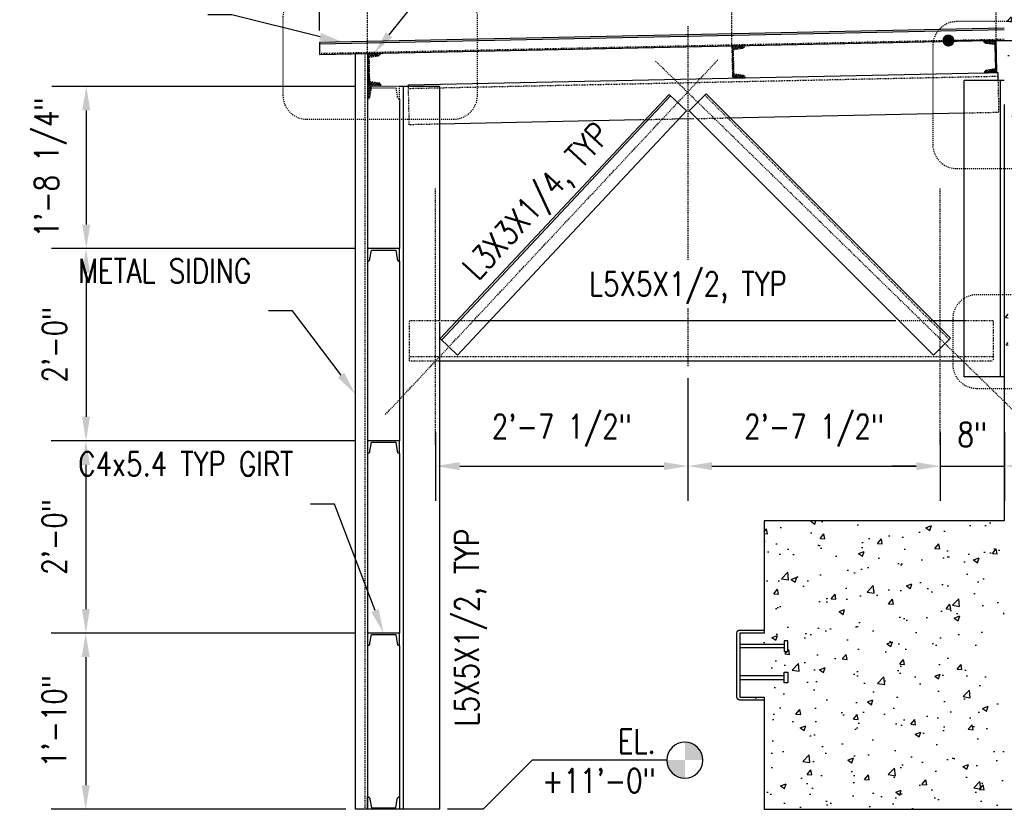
# Model space of a CAD drawing. Header units: inches. Extents: x 382 to 3028, y 70 to 495.
# Tile 13 of 41: x 1094 to 1217, y 113 to 212. Entities that reach past the tile are written whole.
import ezdxf
from ezdxf import colors
from ezdxf.entities.mleader import LeaderData, LeaderLine
from ezdxf.math import Vec2, Vec3

# ---------------------------------------------------------------- set-up
doc = ezdxf.new("R2010")
doc.units = ezdxf.units.IN
doc.header["$MEASUREMENT"] = 0
for name, pattern in [('014200-907 MS2 Medium Dash', [0.109898, 0.068898, -0.041]), ('Dash', [0.25, 0.125, -0.125]), ('Dash - 1_16_', [0.1875, 0.125, -0.0625]), ('Hidden 3_32_', [0.140625, 0.09375, -0.046875])]:
    doc.linetypes.add(name, pattern=pattern)
for name, color, linetype in [('A-FLOR', 192, 'Continuous'), ('A-WALL-PATT', 8, 'Continuous'), ('S-ANNO-DIMS', 1, 'Continuous'), ('S-ANNO-NOTE', 2, 'Continuous'), ('S-ANNO-SYMB', 2, 'Continuous'), ('S-BEAM', 10, 'Continuous'), ('S-BEAM-HDLN', 1, 'Dash'), ('S-COLS', 2, 'Continuous'), ('S-COLS-HDLN', 2, 'Dash'), ('S-DETL', 90, 'Continuous'), ('S-DETL-MEDM', 3, 'Continuous'), ('S-DETL-PATT', 8, 'Continuous'), ('S-DETL-THIN', 1, 'Continuous')]:
    doc.layers.add(name, color=color, linetype=linetype)
doc.layers.add('A-FLOR-OVHD', color=9, linetype='014200-907 MS2 Medium Dash', true_color=0x808080)
doc.styles.add('Annotative', font='romans.shx', dxfattribs={"width": 0.8, "height": 0.125})
doc.dimstyles.new('Annotative', dxfattribs={"dimscale": 0, "dimtxt": 0.125, "dimasz": 0.125, "dimexe": 0.18, "dimexo": 0.0625, "dimgap": 0.09, "dimtad": 1, "dimdec": 3, "dimzin": 3, "dimdsep": 46, "dimlunit": 4, "dimtxsty": 'Annotative', "dimcen": 0.09, "dimclrt": 2, "dimazin": 2, "dimtfac": 1, "dimtdec": 3, "dimtmove": 0, "dimatfit": 0, "dimfxl": 1, "dimtfill": 1, "dimfrac": 2, "dimtolj": 1, "dimtzin": 0, "dimarcsym": 0})
pattern_1 = [(45, (0, -14.45237), (-0.176776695, 0.176776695), []), (45, (0, -14.32737), (-0.176776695, 0.176776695), [])]

# ---------------------------------------------------------------- blocks, each defined once
blk = doc.blocks.new('051200_StructuralFraming-C-Channel - C4X5_4-1771573-CANOPY SECTION 2')
at = {"lineweight": -3}
for p, q in [((800.77, 227.33), (799.19, 227.3)), ((799.19, 227.3), (799.27, 223.3)), ((799.39, 226.83), (800.48, 227.03)), ((799.45, 223.77), (799.39, 226.83)), ((800.55, 223.62), (799.45, 223.77)), ((799.27, 223.3), (800.85, 223.33))]:
    blk.add_line(p, q, dxfattribs=at)
for centre, start, end in [((800.48, 227.32), 271.19, 1.19), ((800.56, 223.33), 1.19, 91.19)]:
    blk.add_arc(centre, 0.296, start, end, dxfattribs=at)
blk = doc.blocks.new('051200_StructuralFraming-C-Channel - C4X5_4-1771584-CANOPY SECTION 2')
at = {"lineweight": -3}
for p, q in [((832.21, 227.98), (830.63, 227.95)), ((830.92, 227.66), (830.93, 227.66)), ((830.93, 227.66), (832.03, 227.5)), ((832.03, 227.5), (832.1, 224.45)), ((832.29, 223.98), (832.21, 227.98)), ((832.21, 227.98), (832.21, 227.98)), ((830.71, 223.95), (832.29, 223.98)), ((832.1, 224.45), (831, 224.25))]:
    blk.add_line(p, q, dxfattribs=at)
for centre, start, end in [((830.92, 227.95), 181.19, 271.19), ((831.01, 223.95), 91.19, 181.19)]:
    blk.add_arc(centre, 0.296, start, end, dxfattribs=at)
blk = doc.blocks.new('051200_StructuralFraming-C-Channel - C4X5_4-V9-CANOPY SECTION 2')
at = {"lineweight": -3}
for p, q in [((753.71, 222.25), (753.71, 220.67)), ((757.71, 222.25), (753.71, 222.25)), ((754, 220.97), (754.18, 222.07)), ((754.18, 222.07), (757.24, 222.07)), ((757.24, 222.07), (757.41, 220.97)), ((757.71, 220.67), (757.71, 222.25))]:
    blk.add_line(p, q, dxfattribs=at)
for centre, start, end in [((753.71, 220.97), 270, 0), ((757.71, 220.97), 180, 270)]:
    blk.add_arc(centre, 0.296, start, end, dxfattribs=at)
blk = doc.blocks.new('051200_StructuralFraming-C-Channel - C4X5_4-1771552-CANOPY SECTION 2')
at = {"lineweight": -3}
for p, q in [((755.31, 226.38), (753.73, 226.35)), ((753.73, 226.35), (753.81, 222.35)), ((753.92, 225.88), (755.02, 226.08)), ((753.98, 222.82), (753.92, 225.88)), ((755.09, 222.67), (753.98, 222.82)), ((753.81, 222.35), (755.39, 222.38))]:
    blk.add_line(p, q, dxfattribs=at)
for centre, start, end in [((755.01, 226.38), 271.19, 1.19), ((755.09, 222.38), 1.19, 91.19)]:
    blk.add_arc(centre, 0.296, start, end, dxfattribs=at)
blk = doc.blocks.new('*D127')
at = {"layer": 'Defpoints', "color": 0, "transparency": 16777216}
for p in [(1177.2, 168.69), (1145.7, 161.96), (1177.2, 156.22)]:
    blk.add_point(p, dxfattribs=at)
at = {"layer": 'S-ANNO-DIMS', "color": 0, "lineweight": -2, "transparency": 16777216}
for p, q in [((1177.2, 167.19), (1177.2, 151.9)), ((1145.7, 160.46), (1145.7, 151.9)), ((1148.7, 156.22), (1174.2, 156.22))]:
    blk.add_line(p, q, dxfattribs=at)
at = {"layer": 'S-ANNO-DIMS', "color": 0, "transparency": 16777216}
for points in [[(1148.7, 156.72), (1148.7, 155.72), (1145.7, 156.22)], [(1174.2, 156.72), (1174.2, 155.72), (1177.2, 156.22)]]:
    blk.add_solid(points, dxfattribs=at)
at = {"layer": 'S-ANNO-DIMS', "color": 2, "lineweight": -3, "transparency": 16777216, "insert": (1161.45, 160.67), "char_height": 3, "width": 23.594, "attachment_point": 5, "style": 'Annotative'}
blk.add_mtext('\\A1;2\'-7 1/2"', dxfattribs=at)
blk = doc.blocks.new('*D126')
at = {"layer": 'Defpoints', "color": 0, "transparency": 16777216}
for p in [(1177.2, 168.69), (1208.7, 161.96), (1208.7, 156.22)]:
    blk.add_point(p, dxfattribs=at)
at = {"layer": 'S-ANNO-DIMS', "color": 0, "lineweight": -2, "transparency": 16777216}
for p, q in [((1177.2, 167.19), (1177.2, 151.9)), ((1208.7, 160.46), (1208.7, 151.9)), ((1180.2, 156.22), (1205.7, 156.22))]:
    blk.add_line(p, q, dxfattribs=at)
at = {"layer": 'S-ANNO-DIMS', "color": 0, "transparency": 16777216}
for points in [[(1180.2, 156.72), (1180.2, 155.72), (1177.2, 156.22)], [(1205.7, 156.72), (1205.7, 155.72), (1208.7, 156.22)]]:
    blk.add_solid(points, dxfattribs=at)
at = {"layer": 'S-ANNO-DIMS', "color": 2, "lineweight": -3, "transparency": 16777216, "insert": (1192.95, 160.67), "char_height": 3, "width": 23.594, "attachment_point": 5, "style": 'Annotative'}
blk.add_mtext('\\A1;2\'-7 1/2"', dxfattribs=at)
blk = doc.blocks.new('*D125')
at = {"layer": 'Defpoints', "color": 0, "transparency": 16777216}
for p in [(1208.7, 161.96), (1216.7, 161.96), (1216.7, 156.22)]:
    blk.add_point(p, dxfattribs=at)
at = {"layer": 'S-ANNO-DIMS', "color": 0, "lineweight": -2, "transparency": 16777216}
for p, q in [((1208.7, 160.46), (1208.7, 151.9)), ((1216.7, 160.46), (1216.7, 151.9)), ((1205.7, 156.22), (1202.7, 156.22)), ((1208.7, 156.22), (1216.7, 156.22)), ((1219.7, 156.22), (1222.7, 156.22))]:
    blk.add_line(p, q, dxfattribs=at)
at = {"layer": 'S-ANNO-DIMS', "color": 0, "transparency": 16777216}
for points in [[(1205.7, 156.72), (1205.7, 155.72), (1208.7, 156.22)], [(1219.7, 156.72), (1219.7, 155.72), (1216.7, 156.22)]]:
    blk.add_solid(points, dxfattribs=at)
at = {"layer": 'S-ANNO-DIMS', "color": 2, "lineweight": -3, "transparency": 16777216, "insert": (1212.7, 160.17), "char_height": 3, "width": 4.6598, "attachment_point": 5, "style": 'Annotative'}
blk.add_mtext('\\A1;8"', dxfattribs=at)
blk = doc.blocks.new('*D124')
at = {"layer": 'Defpoints', "color": 0, "transparency": 16777216}
for p in [(1137.18, 246.39), (1137.18, 218.73), (1131.2, 209.1)]:
    blk.add_point(p, dxfattribs=at)
at = {"layer": 'S-ANNO-DIMS', "color": 0, "lineweight": -2, "transparency": 16777216}
for p, q in [((1131.2, 210.6), (1131.2, 250.71)), ((1137.18, 220.23), (1137.18, 250.71)), ((1128.2, 246.39), (1125.2, 246.39)), ((1131.2, 246.39), (1137.18, 246.39)), ((1140.18, 246.39), (1153.62, 246.39))]:
    blk.add_line(p, q, dxfattribs=at)
at = {"layer": 'S-ANNO-DIMS', "color": 0, "transparency": 16777216}
for points in [[(1128.2, 246.89), (1128.2, 245.89), (1131.2, 246.39)], [(1140.18, 246.89), (1140.18, 245.89), (1137.18, 246.39)]]:
    blk.add_solid(points, dxfattribs=at)
at = {"layer": 'S-ANNO-DIMS', "color": 2, "lineweight": -3, "transparency": 16777216, "insert": (1149.86, 250.33), "char_height": 3, "width": 4.6598, "attachment_point": 5, "style": 'Annotative'}
blk.add_mtext('\\A1;6"', dxfattribs=at)
blk = doc.blocks.new('*D121')
at = {"layer": 'Defpoints', "color": 0, "transparency": 16777216}
for p in [(1216.7, 253.43), (1216.7, 223.38), (1131.2, 209.1)]:
    blk.add_point(p, dxfattribs=at)
at = {"layer": 'S-ANNO-DIMS', "color": 0, "lineweight": -2, "transparency": 16777216}
for p, q in [((1131.2, 210.6), (1131.2, 257.75)), ((1216.7, 224.88), (1216.7, 257.75)), ((1134.2, 253.43), (1213.7, 253.43))]:
    blk.add_line(p, q, dxfattribs=at)
at = {"layer": 'S-ANNO-DIMS', "color": 0, "transparency": 16777216}
for points in [[(1134.2, 253.93), (1134.2, 252.93), (1131.2, 253.43)], [(1213.7, 253.93), (1213.7, 252.93), (1216.7, 253.43)]]:
    blk.add_solid(points, dxfattribs=at)
at = {"layer": 'S-ANNO-DIMS', "color": 2, "lineweight": -3, "transparency": 16777216, "insert": (1173.95, 257.87), "char_height": 3, "width": 23.594, "attachment_point": 5, "style": 'Annotative'}
blk.add_mtext('\\A1;7\'-1 1/2"', dxfattribs=at)
blk = doc.blocks.new('*D120')
at = {"layer": 'Defpoints', "color": 0, "transparency": 16777216}
for p in [(1137.2, 203.63), (1102.08, 183.38), (1137.2, 183.38)]:
    blk.add_point(p, dxfattribs=at)
at = {"layer": 'S-ANNO-DIMS', "color": 0, "lineweight": -2, "transparency": 16777216}
for p, q in [((1135.7, 203.63), (1097.76, 203.63)), ((1102.08, 200.63), (1102.08, 186.38)), ((1135.7, 183.38), (1097.76, 183.38))]:
    blk.add_line(p, q, dxfattribs=at)
at = {"layer": 'S-ANNO-DIMS', "color": 0, "transparency": 16777216}
for points in [[(1101.58, 200.63), (1102.58, 200.63), (1102.08, 203.63)], [(1101.58, 186.38), (1102.58, 186.38), (1102.08, 183.38)]]:
    blk.add_solid(points, dxfattribs=at)
at = {"layer": 'S-ANNO-DIMS', "color": 2, "lineweight": -3, "transparency": 16777216, "insert": (1097.63, 193.5), "char_height": 3, "width": 23.594, "attachment_point": 5, "rotation": 90, "style": 'Annotative'}
blk.add_mtext('\\A1;1\'-8 1/4"', dxfattribs=at)
blk = doc.blocks.new('*D119')
at = {"layer": 'Defpoints', "color": 0, "transparency": 16777216}
for p in [(1137.2, 183.38), (1102.05, 159.38), (1137.2, 159.38)]:
    blk.add_point(p, dxfattribs=at)
at = {"layer": 'S-ANNO-DIMS', "color": 0, "lineweight": -2, "transparency": 16777216}
for p, q in [((1135.7, 183.38), (1097.73, 183.38)), ((1102.05, 180.38), (1102.05, 162.38)), ((1135.7, 159.38), (1097.73, 159.38))]:
    blk.add_line(p, q, dxfattribs=at)
at = {"layer": 'S-ANNO-DIMS', "color": 0, "transparency": 16777216}
for points in [[(1101.55, 180.38), (1102.55, 180.38), (1102.05, 183.38)], [(1101.55, 162.38), (1102.55, 162.38), (1102.05, 159.38)]]:
    blk.add_solid(points, dxfattribs=at)
at = {"layer": 'S-ANNO-DIMS', "color": 2, "lineweight": -3, "transparency": 16777216, "insert": (1098.11, 171.38), "char_height": 3, "width": 12.3279, "attachment_point": 5, "rotation": 90, "style": 'Annotative'}
blk.add_mtext('\\A1;2\'-0"', dxfattribs=at)
blk = doc.blocks.new('*D118')
at = {"layer": 'Defpoints', "color": 0, "transparency": 16777216}
for p in [(1137.2, 159.38), (1102.03, 135.38), (1137.2, 135.38)]:
    blk.add_point(p, dxfattribs=at)
at = {"layer": 'S-ANNO-DIMS', "color": 0, "lineweight": -2, "transparency": 16777216}
for p, q in [((1135.7, 159.38), (1097.71, 159.38)), ((1102.03, 156.38), (1102.03, 138.38)), ((1135.7, 135.38), (1097.71, 135.38))]:
    blk.add_line(p, q, dxfattribs=at)
at = {"layer": 'S-ANNO-DIMS', "color": 0, "transparency": 16777216}
for points in [[(1101.53, 156.38), (1102.53, 156.38), (1102.03, 159.38)], [(1101.53, 138.38), (1102.53, 138.38), (1102.03, 135.38)]]:
    blk.add_solid(points, dxfattribs=at)
at = {"layer": 'S-ANNO-DIMS', "color": 2, "lineweight": -3, "transparency": 16777216, "insert": (1098.08, 147.38), "char_height": 3, "width": 12.3279, "attachment_point": 5, "rotation": 90, "style": 'Annotative'}
blk.add_mtext('\\A1;2\'-0"', dxfattribs=at)
blk = doc.blocks.new('*D117')
at = {"layer": 'Defpoints', "color": 0, "transparency": 16777216}
for p in [(1137.2, 135.38), (1102.01, 113.38), (1136, 113.38)]:
    blk.add_point(p, dxfattribs=at)
at = {"layer": 'S-ANNO-DIMS', "color": 0, "lineweight": -2, "transparency": 16777216}
for p, q in [((1135.7, 135.38), (1097.69, 135.38)), ((1102.01, 132.38), (1102.01, 116.38)), ((1134.5, 113.38), (1097.69, 113.38))]:
    blk.add_line(p, q, dxfattribs=at)
at = {"layer": 'S-ANNO-DIMS', "color": 0, "transparency": 16777216}
for points in [[(1101.51, 132.38), (1102.51, 132.38), (1102.01, 135.38)], [(1101.51, 116.38), (1102.51, 116.38), (1102.01, 113.38)]]:
    blk.add_solid(points, dxfattribs=at)
at = {"layer": 'S-ANNO-DIMS', "color": 2, "lineweight": -3, "transparency": 16777216, "insert": (1098.06, 124.38), "char_height": 3, "width": 15.0412, "attachment_point": 5, "rotation": 90, "style": 'Annotative'}
blk.add_mtext('\\A1;1\'-10"', dxfattribs=at)
blk = doc.blocks.new('_Dot')
at = {"color": 0, "linetype": 'ByBlock', "lineweight": -2}
blk.add_line((-0.5, 0), (-1, 0), dxfattribs=at)
at = {"color": 0, "linetype": 'ByBlock', "const_width": 0.5}
blk.add_lwpolyline([(-0.25, 0, 1), (0.25, 0, 1)], format="xyb", close=True, dxfattribs=at)
blk = doc.blocks.new('Level Circle AEC')
at = {"layer": 'S-ANNO-SYMB', "lineweight": -3}
h = blk.add_hatch(color=256, dxfattribs=at)
edge = h.paths.add_edge_path()
edge.add_line((373.71, 0), (367.71, 0))
edge.add_arc((373.71, 0), 6, 90, 180, ccw=False)
edge.add_line((373.71, 6), (373.71, 0))
h = blk.add_hatch(color=256, dxfattribs=at)
edge = h.paths.add_edge_path()
edge.add_line((373.71, -6), (373.71, 0))
edge.add_line((373.71, 0), (379.71, 0))
edge.add_arc((373.71, 0), 6, 270, 360, ccw=False)
blk.add_circle((373.71, 0), 6, dxfattribs=at)
blk = doc.blocks.new('051200_StructuralFraming-C-Channel - C4X5_4-V10-CANOPY SECTION 1')
at = {"lineweight": -3}
for p, q in [((785.21, 202), (785.21, 200.42)), ((789.21, 202), (785.21, 202)), ((785.5, 200.72), (785.68, 201.82)), ((785.68, 201.82), (788.74, 201.82)), ((788.74, 201.82), (788.91, 200.72)), ((789.21, 200.42), (789.21, 202))]:
    blk.add_line(p, q, dxfattribs=at)
for centre, start, end in [((785.21, 200.72), 270, 0), ((789.21, 200.72), 180, 270)]:
    blk.add_arc(centre, 0.296, start, end, dxfattribs=at)

msp = doc.modelspace()

# ---------------------------------------------------------------- hatches: boundary and pattern name
at = {"layer": 'A-WALL-PATT', "lineweight": -3}
h = msp.add_hatch(dxfattribs=at)
h.set_pattern_fill('AR-CONC', color=8, style=0)
h.set_pattern_definition([(50, (0, 0), (7.172602, -0.62752), [0.75, -8.25]), (355, (0, 0), (-1.387513, 7.52192), [0.6, -6.6]), (100.45144, (0.598, -0.052), (5.78509, 6.8944), [0.6374, -7.01142]), (46.1842, (0, 2), (10.672413, -1.65519), [1.125, -12.375]), (96.6356, (0.889, 1.862), (9.34662, 9.74119), [0.9561, -10.51714]), (351.1842, (0, 2), (9.34662, 9.74119), [0.9, -9.9]), (21, (1, 1.5), (5.96907, -4.02619), [0.75, -8.25]), (326, (1, 1.5), (2.433153, 7.2515), [0.6, -6.6]), (71.45144, (1.4974, 1.1645), (8.402224, 3.22531), [0.6374, -7.01142]), (37.5, (0, 0), (0.1215986, 3.3289385), [0, -6.52, 0, -6.7, 0, -6.625]), (7.5, (0, 0), (2.630695, 3.944117), [0, -3.82, 0, -6.37, 0, -2.525]), (327.5, (-2.23, 0), (5.3382244, -0.225549), [0, -2.5, 0, -7.8, 0, -10.35]), (317.5, (-3.23, 0), (5.831862, 1.00105), [0, -3.25, 0, -5.18, 0, -7.35])])
h.paths.add_polyline_path([(1216.6961, 205.3793), (1217.1961, 205.3793), (1217.1961, 203.6943), (1221.7079, 203.6943), (1221.7079, 204.0486), (1222.1803, 204.0486), (1222.1803, 202.71), (1221.7079, 202.71), (1221.7079, 203.0643), (1217.1961, 203.0643), (1217.1961, 197.6943), (1221.7079, 197.6943), (1221.7079, 198.0486), (1222.1803, 198.0486), (1222.1803, 196.71), (1221.7079, 196.71), (1221.7079, 197.0643), (1217.1961, 197.0643), (1217.1961, 195.3793), (1216.6961, 195.3793), (1216.6961, 176.3782), (1217.1961, 176.3782), (1217.1961, 174.6931), (1221.7079, 174.6931), (1221.7079, 175.0475), (1222.1803, 175.0475), (1222.1803, 173.7089), (1221.7079, 173.7089), (1221.7079, 174.0632), (1217.1961, 174.0632), (1217.1961, 168.6931), (1221.7079, 168.6931), (1221.7079, 169.0475), (1222.1803, 169.0475), (1222.1803, 167.7089), (1221.7079, 167.7089), (1221.7079, 168.0632), (1217.1961, 168.0632), (1217.1961, 166.3782), (1216.6961, 166.3782), (1216.6961, 135.3782), (1213.6961, 135.3782), (1213.6961, 134.0032), (1219.2079, 134.0032), (1219.2079, 134.4284), (1219.6803, 134.4284), (1219.6803, 133.0898), (1219.2079, 133.0898), (1219.2079, 133.5579), (1213.6961, 133.5579), (1213.6961, 130.0706), (1219.2079, 130.0706), (1219.2079, 130.4874), (1219.6803, 130.4874), (1219.6803, 129.1488), (1219.2079, 129.1488), (1219.2079, 129.5657), (1213.6961, 129.5657), (1213.6961, 127.3782), (1216.6961, 127.3782), (1216.6961, 127.0032), (1216.6961, 113.3782), (1228.6961, 113.3782), (1228.6961, 160.1282), (1227.1961, 160.6282), (1230.1961, 161.6282), (1228.6961, 162.1282), (1228.6961, 201.3782), (1224.6961, 201.3782), (1224.6961, 223.3782), (1216.6961, 223.3782)])
edge = h.paths.add_edge_path()
edge.add_line((1186.6961, 127.0032), (1183.6961, 127.0032))
edge.add_arc((1183.6961, 127.3782), 0.375, 180, 270, ccw=False)
edge.add_line((1183.3211, 127.3782), (1183.3211, 135.3782))
edge.add_arc((1183.6961, 135.3782), 0.375, 90, 180, ccw=False)
edge.add_line((1183.6961, 135.7532), (1186.6961, 135.7532))
edge.add_line((1186.6961, 135.7532), (1186.6961, 135.3782))
edge.add_line((1186.6961, 135.3782), (1183.6961, 135.3782))
edge.add_line((1183.6961, 135.3782), (1183.6961, 127.3782))
edge.add_line((1183.6961, 127.3782), (1186.6961, 127.3782))
edge.add_line((1186.6961, 127.3782), (1186.6961, 127.0032))
edge = h.paths.add_edge_path()
edge.add_line((1216.6961, 201.3782), (1216.6961, 149.3782))
edge.add_line((1216.6961, 149.3782), (1186.6961, 149.3782))
edge.add_line((1186.6961, 149.3782), (1186.6961, 135.3782))
edge.add_line((1186.6961, 127.3782), (1186.6961, 113.3782))
edge.add_line((1186.6961, 113.3782), (1228.6961, 113.3782))
at = {"layer": 'S-DETL-PATT'}
h = msp.add_hatch(dxfattribs=at)
h.set_pattern_fill('STEEL', color=256, scale=2)
h.set_pattern_definition(pattern_1)
h.paths.add_polyline_path([(1215.6966, 209.355), (1215.6, 209.355), (1214.1169, 209.3242, 0.41421356), (1214.419, 209.0344), (1215.5223, 208.8831), (1215.5859, 205.8242), (1214.4897, 205.6272, 0.41187818), (1214.1999, 205.3275), (1215.7796, 205.3603)])
h = msp.add_hatch(dxfattribs=at)
h.set_pattern_fill('STEEL', color=256, scale=2)
h.set_pattern_definition(pattern_1)
h.paths.add_polyline_path([(1138.5067, 207.4578, 0.41397637), (1138.7965, 207.7597), (1137.2169, 207.7269), (1137.2999, 203.728), (1138.8796, 203.7608, 0.41421356), (1138.5775, 204.0506), (1137.4741, 204.2019), (1137.4106, 207.2608)])
h = msp.add_hatch(dxfattribs=at)
h.set_pattern_fill('STEEL', color=256, scale=2)
h.set_pattern_definition(pattern_1)
h.paths.add_polyline_path([(1184.2612, 208.7041), (1182.6816, 208.6713), (1182.7646, 204.6765), (1184.3442, 204.7093, 0.41421356), (1184.0421, 204.9991), (1182.9387, 205.1505), (1182.8752, 208.2094), (1183.9713, 208.4064, 0.40988494)])
h = msp.add_hatch(dxfattribs=at)
h.set_pattern_fill('STEEL', color=256, scale=2)
h.set_pattern_definition(pattern_1)
h.paths.add_polyline_path([(1137.6954, 203.6282), (1137.1961, 203.6282), (1137.1961, 202.0482, 0.41421356), (1137.4921, 202.3442)])

# ---------------------------------------------------------------- linework, layer by layer
at = {"layer": 'A-FLOR', "lineweight": -3}
for p, q in [((1216.6961, 210.8782), (1131.1961, 209.1021)), ((1131.1961, 207.6018), (1216.6961, 209.3779)), ((1131.1961, 209.1021), (1131.1961, 207.6018))]:
    msp.add_line(p, q, dxfattribs=at)
at = {"layer": 'A-FLOR-OVHD', "lineweight": -3}
msp.add_line((1131.1961, 207.7518), (1216.6961, 209.5279), dxfattribs=at)
at = {"layer": 'S-ANNO-SYMB', "lineweight": -3}
for p, q in [((1151.6219, 113.3782), (1157.7624, 119.5186)), ((1174.5711, 119.5186), (1157.7624, 119.5186)), ((1151.6219, 113.3782), (1147.1961, 113.3782))]:
    msp.add_line(p, q, dxfattribs=at)
at = {"layer": 'S-ANNO-SYMB', "linetype": 'Dash', "lineweight": -3}
for points in [[(1147.9186, 215.2329), (1129.6274, 215.2329, 0.41421356), (1126.6274, 212.2329), (1126.6274, 202.5217, 0.41421356), (1129.6274, 199.5217), (1147.9186, 199.5217, 0.41421356), (1150.9186, 202.5217), (1150.9186, 212.2329, 0.41421356)], [(1226.7424, 196.3586), (1226.7424, 208.7225, 0.41421356), (1223.7424, 211.7225), (1210.7772, 211.7225, 0.41421356), (1207.7772, 208.7225), (1207.7772, 196.3586, 0.41421356), (1210.7772, 193.3586), (1223.7424, 193.3586, 0.41421356)], [(1213.2626, 177.6198, 0.41421356), (1210.2626, 174.6198), (1210.2626, 168.9272, 0.41421356), (1213.2626, 165.9272), (1221.2868, 165.9272, 0.41421356), (1224.2868, 168.9272), (1224.2868, 174.6198, 0.41421356), (1221.2868, 177.6198)]]:
    msp.add_lwpolyline(points, format="xyb", close=True, dxfattribs=at)
at = {"layer": 'S-BEAM'}
for p, q in [((1142.3019, 203.834), (1214.1988, 205.3274)), ((1215.7815, 205.3603), (1215.8844, 205.3624)), ((1215.8844, 205.3624), (1215.9048, 204.3782)), ((1142.3061, 203.6282), (1142.3019, 203.834)), ((1146.2535, 172.1365), (1174.8348, 202.6308)), ((1146.4359, 171.9656), (1175.0172, 202.4599)), ((1174.8348, 202.6308), (1177.0237, 200.5793)), ((1177.3685, 200.5793), (1179.4898, 202.7006)), ((1209.9841, 172.2063), (1179.4898, 202.7006)), ((1148.4424, 170.085), (1177.0237, 200.5793)), ((1177.3685, 200.5793), (1207.8628, 170.085)), ((1171.1718, 199.4326), (1146.1961, 198.9138)), ((1177.938, 199.5731), (1175.5101, 199.5227)), ((1211.6961, 200.2744), (1182.0997, 199.6596)), ((1203.133, 174.3782), (1150.3656, 174.3782)), ((1211.6961, 174.3782), (1207.3811, 174.3782)), ((1148.4424, 170.085), (1146.2535, 172.1365)), ((1209.9841, 172.2063), (1207.8628, 170.085)), ((1146.1961, 169.3782), (1211.6961, 169.3782))]:
    msp.add_line(p, q, dxfattribs=at)
at = {"layer": 'S-BEAM', "linetype": 'Hidden 3_32_'}
for p, q in [((1215.8948, 204.8625), (1146.1961, 203.4147)), ((1215.9049, 204.3762), (1215.9882, 200.3635)), ((1142.4057, 198.835), (1142.3062, 203.6262)), ((1146.1941, 203.4147), (1142.3122, 203.3341)), ((1209.8073, 172.0295), (1179.313, 202.5238)), ((1175.5045, 199.5226), (1171.1718, 199.4326)), ((1182.5336, 199.6596), (1178.3765, 199.5732)), ((1215.9882, 200.3635), (1211.698, 200.2744)), ((1146.1941, 198.9137), (1142.4057, 198.835)), ((1142.4233, 169.3782), (1142.4233, 174.3782)), ((1146.1174, 174.3782), (1142.4233, 174.3782)), ((1146.1941, 174.3782), (1146.1229, 174.3782)), ((1146.471, 174.3782), (1146.198, 174.3782)), ((1150.3609, 174.3782), (1146.4765, 174.3782)), ((1215.2876, 174.3782), (1211.698, 174.3782)), ((1215.2876, 174.3782), (1215.2876, 169.3782)), ((1146.1941, 169.8782), (1142.4233, 169.8782)), ((1211.6961, 169.8782), (1146.1961, 169.8782)), ((1215.2876, 169.8782), (1211.698, 169.8782)), ((1142.4233, 169.3782), (1146.1941, 169.3782)), ((1211.698, 169.3782), (1215.2876, 169.3782))]:
    msp.add_line(p, q, dxfattribs=at)
at = {"layer": 'S-BEAM', "lineweight": -3}
for p, q in [((1186.6961, 135.3782), (1183.6961, 135.3782)), ((1183.6961, 135.3782), (1183.6961, 127.3782)), ((1183.6961, 127.3782), (1186.6961, 127.3782)), ((1186.6961, 127.3782), (1186.6961, 113.3782)), ((1186.6961, 113.3782), (1228.6961, 113.3782))]:
    msp.add_line(p, q, dxfattribs=at)
at = {"layer": 'S-BEAM-HDLN'}
for p, q in [((1214.2042, 205.3275), (1215.7776, 205.3602)), ((1215.9882, 200.3635), (1215.9879, 200.3806)), ((1142.4053, 198.8521), (1142.4057, 198.835)), ((1142.4233, 174.3782), (1142.4233, 174.3611)), ((1207.4559, 174.3782), (1203.5715, 174.3782)), ((1207.8095, 174.3782), (1207.4614, 174.3782)), ((1215.2876, 174.3611), (1215.2876, 174.3782))]:
    msp.add_line(p, q, dxfattribs=at)
at = {"layer": 'S-COLS'}
for p, q in [((1211.6961, 167.3782), (1211.6961, 204.3782)), ((1216.6961, 204.3782), (1211.6961, 204.3782)), ((1146.1961, 203.6282), (1141.1961, 203.6282)), ((1146.1961, 203.6282), (1146.1961, 174.4568)), ((1141.1961, 202.0482), (1141.1961, 183.3782)), ((1141.1961, 181.7982), (1141.1961, 159.3782)), ((1146.1961, 174.0978), (1146.1961, 113.3782)), ((1216.6961, 167.3782), (1211.6961, 167.3782)), ((1141.1961, 157.7982), (1141.1961, 135.3782)), ((1141.1961, 133.7982), (1141.1961, 114.9582)), ((1146.1961, 113.3782), (1141.1961, 113.3782))]:
    msp.add_line(p, q, dxfattribs=at)
at = {"layer": 'S-COLS', "linetype": 'Continuous'}
for p, q in [((1216.1961, 204.3782), (1216.1961, 167.3782)), ((1141.6961, 113.3782), (1141.6961, 203.6282))]:
    msp.add_line(p, q, dxfattribs=at)
at = {"layer": 'S-COLS-HDLN'}
msp.add_line((1146.1961, 174.4521), (1146.1961, 174.1025), dxfattribs=at)
at = {"layer": 'S-DETL', "linetype": 'Dash - 1_16_', "lineweight": -3}
for p, q in [((1182.6815, 208.6757), (1182.6815, 220.1077)), ((1215.6961, 209.3577), (1215.6961, 220.1077)), ((1137.1815, 207.7271), (1137.1815, 218.7271)), ((1177.1961, 211.1434), (1177.1961, 168.6931)), ((1136.872, 207.7197), (1136.872, 113.3782)), ((1139.4515, 162.6858), (1181.0059, 207.0216)), ((1218.3223, 162.6858), (1173.0999, 206.8438)), ((1145.6961, 158.9212), (1145.6961, 190.9212)), ((1208.6961, 158.9212), (1208.6961, 190.9212))]:
    msp.add_line(p, q, dxfattribs=at)
at = {"layer": 'S-DETL', "lineweight": -3}
for p, q in [((1135.6961, 113.3782), (1135.6961, 207.6953)), ((1137.1961, 207.7264), (1137.1961, 113.3782)), ((1137.1961, 113.3782), (1135.6961, 113.3782))]:
    msp.add_line(p, q, dxfattribs=at)
at = {"layer": 'S-DETL-MEDM', "lineweight": -3}
for p, q in [((1183.6961, 134.0032), (1189.2079, 134.0032)), ((1183.6961, 133.5579), (1189.2079, 133.5579)), ((1183.6961, 130.0706), (1189.2079, 130.0706)), ((1183.6961, 129.5657), (1189.2079, 129.5657))]:
    msp.add_line(p, q, dxfattribs=at)
msp.add_lwpolyline([(1186.6961, 127.0032), (1183.6961, 127.0032, -0.41421356), (1183.3211, 127.3782), (1183.3211, 135.3782, -0.41421356), (1183.6961, 135.7532), (1186.6961, 135.7532), (1186.6961, 135.3782), (1183.6961, 135.3782), (1183.6961, 127.3782), (1186.6961, 127.3782)], format="xyb", close=True, dxfattribs=at)
for points in [[(1189.2079, 134.4284), (1189.2079, 133.0898), (1189.6803, 133.0898), (1189.6803, 134.4284)], [(1189.2079, 129.1488), (1189.2079, 130.4874), (1189.6803, 130.4874), (1189.6803, 129.1488)]]:
    msp.add_lwpolyline(points, close=True, dxfattribs=at)
at = {"layer": 'S-DETL-THIN', "lineweight": -3}
msp.add_line((1131.1961, 208.9521), (1216.6961, 210.7281), dxfattribs=at)

# ---------------------------------------------------------------- block references
at = {"layer": 'S-ANNO-SYMB', "lineweight": -3, "xscale": -0.375, "yscale": 0.375, "zscale": 0.375}
msp.add_blockref('Level Circle AEC', (1316.9612, 119.5186), dxfattribs=at)
at = {"layer": 'S-BEAM-HDLN', "lineweight": -3}
for name in ['051200_StructuralFraming-C-Channel - C4X5_4-1771552-CANOPY SECTION 2', '051200_StructuralFraming-C-Channel - C4X5_4-1771573-CANOPY SECTION 2', '051200_StructuralFraming-C-Channel - C4X5_4-V9-CANOPY SECTION 2']:
    msp.add_blockref(name, (383.4901, -18.6218), dxfattribs=at)
at = {"layer": 'S-DETL-THIN', "lineweight": -3}
for name, p in [('051200_StructuralFraming-C-Channel - C4X5_4-1771584-CANOPY SECTION 2', (383.4901, -18.6218)), ('051200_StructuralFraming-C-Channel - C4X5_4-V10-CANOPY SECTION 1', (351.9901, -18.6218)), ('051200_StructuralFraming-C-Channel - C4X5_4-V10-CANOPY SECTION 1', (351.9901, -42.6218)), ('051200_StructuralFraming-C-Channel - C4X5_4-V10-CANOPY SECTION 1', (351.9901, -66.6218))]:
    msp.add_blockref(name, p, dxfattribs=at)
at = {"layer": 'S-DETL-THIN', "lineweight": -3, "xscale": -1, "rotation": 180}
msp.add_blockref('051200_StructuralFraming-C-Channel - C4X5_4-V10-CANOPY SECTION 1', (351.9901, 315.3782), dxfattribs=at)

# ---------------------------------------------------------------- texts
at = {"layer": 'S-ANNO-NOTE', "lineweight": -3, "char_height": 3, "width": 29.691137, "line_spacing_factor": 0.981704, "style": 'Annotative'}
for s, insert, attachment_point, rotation in [('\\pxt3.2,6.4,9.6,12.8,16,19.2,22.4,25.6,28.8,32,35.2,38.4,41.6,44.8,48,51.2,54.4,57.6,60.8,64,67.2,70.4,73.6,76.8,80,83.2,86.4,89.6,92.8,96,99.2,102.4;{L3X3X1/4, TYP}', (1165.5146, 199.4405), 3, 47.310089), ('\\pxt3.2,6.4,9.6,12.8,16,19.2,22.4,25.6,28.8,32,35.2,38.4,41.6,44.8,48,51.2,54.4,57.6,60.8,64,67.2,70.4,73.6,76.8,80,83.2,86.4,89.6,92.8,96,99.2,102.4;L5X5X1/2, TYP', (1148.084, 123.7092), 1, 90)]:
    msp.add_mtext(s, dxfattribs=dict(at, insert=insert, attachment_point=attachment_point, rotation=rotation))
at = {"layer": 'S-ANNO-NOTE', "lineweight": -3, "insert": (1173.1807, 123.363), "char_height": 3, "width": 12.548031, "attachment_point": 3, "line_spacing_factor": 0.981704, "style": 'Annotative'}
msp.add_mtext('\\pxt3.2,6.4,9.6,12.8,16,19.2,22.4,25.6,28.8,32,35.2,38.4,41.6,44.8,48,51.2,54.4,57.6,60.8,64,67.2,70.4,73.6,76.8,80,83.2,86.4,89.6,92.8,96,99.2,102.4;EL.\\P+11\'-0"', dxfattribs=at)

# ---------------------------------------------------------------- dimensions: what is measured, and where the dimension line sits
at = {"layer": 'S-ANNO-DIMS', "lineweight": -3}
for base, p1, p2, picture, middle in [((1216.6961, 253.4282), (1131.1961, 209.1021), (1216.6961, 223.3782), '*D121', (1173.9461, 257.8739)), ((1177.1961, 156.2241), (1145.6961, 161.9633), (1177.1961, 168.6931), '*D127', (1161.4461, 160.6698)), ((1208.6961, 156.2241), (1177.1961, 168.6931), (1208.6961, 161.9633), '*D126', (1192.9461, 160.6698))]:
    dim = msp.add_linear_dim(base=base, p1=p1, p2=p2, dimstyle='Annotative', override={"dimpost": '\\X', "dimtfill": 0}, dxfattribs=at)
    dim.commit()
    dim.dimension.update_dxf_attribs({"geometry": picture, "text_midpoint": middle})
for base, p1, p2, picture, middle in [((1137.1815, 246.3886), (1131.1961, 209.1021), (1137.1815, 218.7271), '*D124', (1149.8558, 246.3886)), ((1216.6961, 156.2241), (1208.6961, 161.9633), (1216.6961, 161.9633), '*D125', (1212.6961, 156.2241))]:
    dim = msp.add_linear_dim(base=base, p1=p1, p2=p2, dimstyle='Annotative', override={"dimpost": '\\X', "dimtfill": 0}, dxfattribs=at)
    dim.commit()
    dim.dimension.update_dxf_attribs({"geometry": picture, "text_midpoint": middle, "dimtype": 160})
dim = msp.add_linear_dim(base=(1102.08, 183.3782), p1=(1137.1961, 203.6282), p2=(1137.1961, 183.3782), angle=90, dimstyle='Annotative', override={"dimpost": '\\X', "dimtfill": 0}, dxfattribs=at)
dim.commit()
dim.dimension.update_dxf_attribs({"geometry": '*D120', "text_midpoint": (1102.08, 193.5032), "dimtype": 160})
for base, p1, p2, picture, middle in [((1102.055, 159.3782), (1137.1961, 183.3782), (1137.1961, 159.3782), '*D119', (1098.1093, 171.3782)), ((1102.0307, 135.3782), (1137.1961, 159.3782), (1137.1961, 135.3782), '*D118', (1098.0849, 147.3782)), ((1102.007, 113.3782), (1137.1961, 135.3782), (1135.9967, 113.3782), '*D117', (1098.0613, 124.3782))]:
    dim = msp.add_linear_dim(base=base, p1=p1, p2=p2, angle=90, dimstyle='Annotative', override={"dimpost": '\\X', "dimtfill": 0}, dxfattribs=at)
    dim.commit()
    dim.dimension.update_dxf_attribs({"geometry": picture, "text_midpoint": middle})

# ---------------------------------------------------------------- leaders
at = {"layer": 'S-ANNO-NOTE', "lineweight": -3}
ml = msp.add_multileader_mtext('Standard', dxfattribs=at)
ml.set_content('C4x5.4 TYP PURLIN', color=256, style='Annotative')
ml.set_leader_properties(color=1, linetype='ByLayer', lineweight=-1)
ml.build(insert=Vec2(0, 0))
ml.multileader.update_dxf_attribs({"text_right_attachment_type": 3, "dogleg_length": 0.125, "arrow_head_size": 3, "scale": 24})
ctx = ml.context
ctx.base_point, ctx.scale, ctx.char_height, ctx.arrow_head_size, ctx.landing_gap_size, ctx.plane_origin = Vec3(1150.3882, 219.4213), 24, 3, 3, 2.16, Vec3(1138.0067, 207.7435)
ctx.right_attachment = 3
notes = []
notes.append((ctx, [(1, (1, 1, 0), (1147.3882, 219.4213), (1, 0), 3, [(0, [(1138.0067, 207.7435)], 0, [])])]))
ctx.mtext.insert, ctx.mtext.width, ctx.mtext.flow_direction = Vec3(1152.5482, 220.9213), 22.729535, 5
ml = msp.add_multileader_mtext('Standard', dxfattribs=at)
ml.set_content('METAL ROOFING', color=256, style='Annotative')
ml.set_leader_properties(color=1, linetype='ByLayer', lineweight=-1)
ml.build(insert=Vec2(0, 0))
ml.multileader.update_dxf_attribs({"text_right_attachment_type": 3, "dogleg_length": 0.125, "arrow_head_size": 3, "scale": 24})
ctx = ml.context
ctx.base_point, ctx.scale, ctx.char_height, ctx.arrow_head_size, ctx.landing_gap_size, ctx.plane_origin = Vec3(1098.42, 217.549), 24, 3, 3, 2.16, Vec3(1138.9057, 200.8549)
ctx.right_attachment, ctx.text_align_type = 3, 2
notes.append((ctx, [(0, (1, 1, 0), (1120.2543, 212.549), (-1, 0), 3, [(0, [(1134.1843, 209.1021)], 0, [])])]))
ctx.mtext.insert, ctx.mtext.width, ctx.mtext.alignment, ctx.mtext.flow_direction = Vec3(1115.0943, 219.049), 18.609717, 3, 5
ml = msp.add_multileader_mtext('Standard', dxfattribs=at)
ml.set_content('EL. 19\'-0"', color=256, style='Annotative')
ml.set_leader_properties(color=1, linetype='ByLayer', lineweight=-1)
ml.set_arrow_properties(name='DOT')
ml.build(insert=Vec2(0, 0))
ml.multileader.update_dxf_attribs({"text_right_attachment_type": 3, "dogleg_length": 0.36, "arrow_head_size": 1.5, "scale": 24})
ctx = ml.context
ctx.base_point, ctx.scale, ctx.char_height, ctx.arrow_head_size, ctx.landing_gap_size, ctx.plane_origin = Vec3(1241.4083, 209.3577), 24, 3, 1.5, 2.16, Vec3(1219.4875, 237.9143)
ctx.right_attachment = 3
notes.append((ctx, [(1, (1, 1, 0), (1232.6209, 209.3577), (1, 0), 8.7873, [(0, [(1209.7198, 209.3541)], 0, [])])]))
ctx.mtext.insert, ctx.mtext.width, ctx.mtext.flow_direction = Vec3(1243.5683, 210.8577), 21.927101, 5
ml = msp.add_multileader_mtext('Standard', dxfattribs=at)
ml.set_content('METAL SIDING', color=256, style='Annotative')
ml.set_leader_properties(color=1, linetype='ByLayer', lineweight=-1)
ml.build(insert=Vec2(0, 0))
ml.multileader.update_dxf_attribs({"text_right_attachment_type": 3, "dogleg_length": 0.125, "arrow_head_size": 3, "scale": 24})
ctx = ml.context
ctx.base_point, ctx.scale, ctx.char_height, ctx.arrow_head_size, ctx.landing_gap_size, ctx.plane_origin = Vec3(1109.7692, 180.5919), 24, 3, 3, 2.16, Vec3(1135.5026, 184.498)
ctx.right_attachment, ctx.text_align_type = 3, 2
notes.append((ctx, [(0, (1, 1, 0), (1127.832, 175.5919), (-1, 0), 3, [(0, [(1135.6961, 165.179)], 0, [])])]))
ctx.mtext.insert, ctx.mtext.width, ctx.mtext.alignment, ctx.mtext.flow_direction = Vec3(1122.672, 182.0919), 13.240565, 3, 5
ml = msp.add_multileader_mtext('Standard', dxfattribs=at)
ml.set_content('C4x5.4 TYP GIRT', color=256, style='Annotative')
ml.set_leader_properties(color=1, linetype='ByLayer', lineweight=-1)
ml.build(insert=Vec2(0, 0))
ml.multileader.update_dxf_attribs({"text_right_attachment_type": 3, "dogleg_length": 0.125, "arrow_head_size": 3, "scale": 24})
ctx = ml.context
ctx.base_point, ctx.scale, ctx.char_height, ctx.arrow_head_size, ctx.landing_gap_size, ctx.plane_origin = Vec3(1305.4285, 168.4251), 24, 3, 3, 2.16, Vec3(1335.0454, 154)
ctx.right_attachment, ctx.text_align_type = 3, 2
notes.append((ctx, [(0, (1, 1, 0), (1328.7485, 163.4251), (-1, 0), 3, [(0, [(1335.0454, 154)], 0, [])])]))
ctx.mtext.insert, ctx.mtext.width, ctx.mtext.alignment, ctx.mtext.flow_direction = Vec3(1323.5885, 169.9251), 19.9331, 3, 5
ml = msp.add_multileader_mtext('Standard', dxfattribs=at)
ml.set_content('FOUR WAY ROLLER BRACKET CONNECTED TO WT FOR POWER AND GROUNDING CABLES, TYP. REFER TO E-513', color=256, style='Annotative')
ml.set_leader_properties(color=1, linetype='ByLayer', lineweight=-1)
ml.build(insert=Vec2(0, 0))
ml.multileader.update_dxf_attribs({"text_right_attachment_type": 3, "dogleg_length": 0.125, "arrow_head_size": 3, "scale": 24})
ctx = ml.context
ctx.base_point, ctx.scale, ctx.char_height, ctx.arrow_head_size, ctx.landing_gap_size, ctx.plane_origin = Vec3(1831.1554, 158.4243), 24, 3, 3, 2.16, Vec3(1917.6494, 165.1623)
ctx.right_attachment, ctx.text_align_type = 3, 2
notes.append((ctx, [(0, (1, 1, 0), (1872.6468, 128.4243), (-1, 0), 3, [(0, [(1907.7494, 165.8175)], 0, [])])]))
ctx.mtext.insert, ctx.mtext.width, ctx.mtext.defined_height, ctx.mtext.alignment, ctx.mtext.flow_direction = Vec3(1867.4868, 159.9243), 36.190009, 22.9253, 3, 5
ml = msp.add_multileader_mtext('Standard', dxfattribs=at)
ml.set_content('FOUR WAY ROLLER BRACKET CONNECTED TO WT FOR POWER AND GROUNDING CABLES, TYP. REFER TO E-513', color=256, style='Annotative')
ml.set_leader_properties(color=1, linetype='ByLayer', lineweight=-1)
ml.build(insert=Vec2(0, 0))
ml.multileader.update_dxf_attribs({"text_right_attachment_type": 3, "dogleg_length": 0.125, "arrow_head_size": 3, "scale": 24})
ctx = ml.context
ctx.base_point, ctx.scale, ctx.char_height, ctx.arrow_head_size, ctx.landing_gap_size, ctx.plane_origin = Vec3(1440.4143, 143.2155), 24, 3, 3, 2.16, Vec3(1537.6513, 159.8787)
ctx.right_attachment, ctx.text_align_type = 3, 2
notes.append((ctx, [(0, (1, 1, 0), (1492.6486, 123.2155), (-1, 0), 3, [(0, [(1527.7513, 160.5339)], 0, [])])]))
ctx.mtext.insert, ctx.mtext.width, ctx.mtext.alignment, ctx.mtext.flow_direction = Vec3(1487.4886, 144.7155), 46.053057, 3, 5
ml = msp.add_multileader_mtext('Standard', dxfattribs=at)
ml.set_content('FOUR WAY ROLLER BRACKET CONNECTED TO WT FOR POWER AND GROUNDING CABLES, TYP. REFER TO E-513', color=256, style='Annotative')
ml.set_leader_properties(color=1, linetype='ByLayer', lineweight=-1)
ml.build(insert=Vec2(0, 0))
ml.multileader.update_dxf_attribs({"text_right_attachment_type": 3, "dogleg_length": 0.125, "arrow_head_size": 3, "scale": 24})
ctx = ml.context
ctx.base_point, ctx.scale, ctx.char_height, ctx.arrow_head_size, ctx.landing_gap_size, ctx.plane_origin = Vec3(1645.2604, 142.4991), 24, 3, 3, 2.16, Vec3(1742.4974, 159.1623)
ctx.right_attachment, ctx.text_align_type = 3, 2
notes.append((ctx, [(0, (1, 1, 0), (1697.4947, 122.4991), (-1, 0), 3, [(0, [(1732.5974, 159.8175)], 0, [])])]))
ctx.mtext.insert, ctx.mtext.width, ctx.mtext.alignment, ctx.mtext.flow_direction = Vec3(1692.3347, 143.9991), 46.053057, 3, 5
ml = msp.add_multileader_mtext('Standard', dxfattribs=at)
ml.set_content('C4x5.4 TYP GIRT', color=256, style='Annotative')
ml.set_leader_properties(color=1, linetype='ByLayer', lineweight=-1)
ml.build(insert=Vec2(0, 0))
ml.multileader.update_dxf_attribs({"text_right_attachment_type": 3, "dogleg_length": 0.125, "arrow_head_size": 3, "scale": 24})
ctx = ml.context
ctx.base_point, ctx.scale, ctx.char_height, ctx.arrow_head_size, ctx.landing_gap_size, ctx.plane_origin = Vec3(1109.7692, 156.4917), 24, 3, 3, 2.16, Vec3(1139.1961, 135.3782)
ctx.right_attachment, ctx.text_align_type = 3, 2
notes.append((ctx, [(0, (1, 1, 0), (1133.0892, 151.4917), (-1, 0), 3, [(0, [(1139.1961, 135.3782)], 0, [])])]))
ctx.mtext.insert, ctx.mtext.width, ctx.mtext.alignment, ctx.mtext.flow_direction = Vec3(1127.9292, 157.9917), 19.9331, 3, 5
for ctx, leaders in notes:
    for number, flags, end, landing, length, lines in leaders:
        leader = LeaderData()
        leader.index, (leader.has_last_leader_line, leader.has_dogleg_vector, leader.attachment_direction) = number, flags
        leader.last_leader_point, leader.dogleg_vector, leader.dogleg_length = Vec3(end), Vec3(landing), length
        for number, points, colour, breaks in lines:
            line = LeaderLine()
            line.index, line.vertices, line.color, line.breaks = number, Vec3.list(points), colors.encode_raw_color(colour), breaks
            leader.lines.append(line)
        ctx.leaders.append(leader)

# ---------------------------------------------------------------- next in the draw order: texts
at = {"layer": 'S-ANNO-NOTE', "lineweight": -3, "insert": (1177.1961, 178.4669), "char_height": 3, "width": 28.193533, "attachment_point": 5, "line_spacing_factor": 0.981704, "style": 'Annotative', "bg_fill": 3, "box_fill_scale": 1.5, "bg_fill_color": 256, "bg_fill_transparency": 0}
msp.add_mtext('\\pxt3.2,6.4,9.6,12.8,16,19.2,22.4,25.6,28.8,32,35.2,38.4,41.6,44.8,48,51.2,54.4,57.6,60.8,64,67.2,70.4,73.6,76.8,80,83.2,86.4,89.6,92.8,96,99.2,102.4;L5X5X1/2, TYP', dxfattribs=at)

# ---------------------------------------------------------------- next in the draw order: linework, layer by layer
at = {"layer": 'S-BEAM', "lineweight": -3}
msp.add_lwpolyline([(1216.6961, 201.3782), (1216.6961, 149.3782), (1186.6961, 149.3782), (1186.6961, 135.3782)], dxfattribs=at)

doc.saveas('drawing.dxf')
